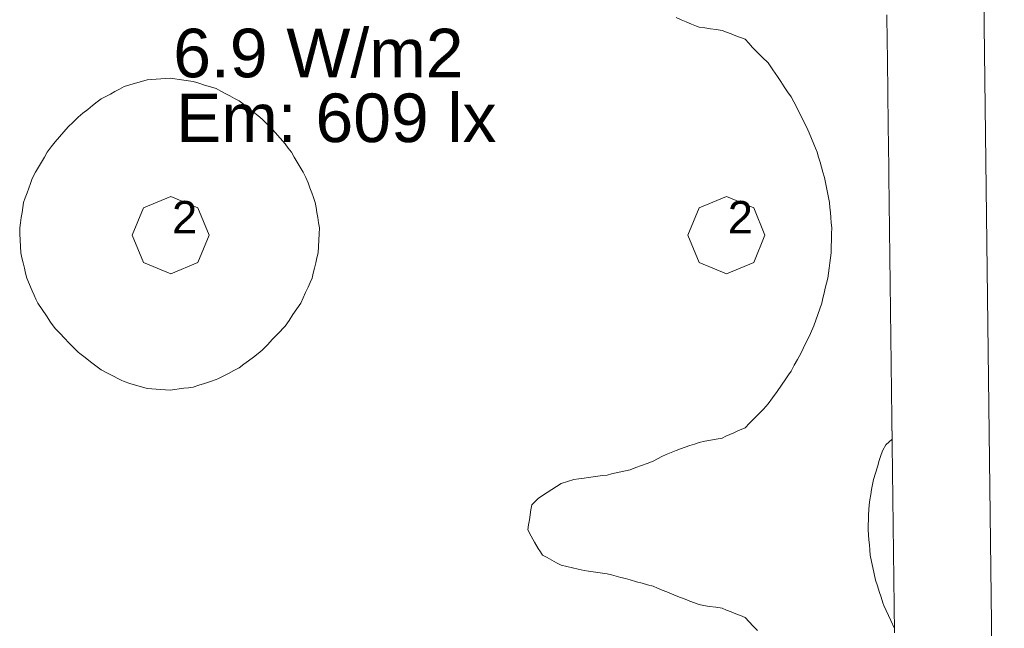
# Model space of a CAD drawing. Header units: millimetres. Extents: x -3350 to 1628655, y -3400 to 242269.
# Tile 51 of 73: x 1561902 to 1564943, y 15005 to 16884. Entities that reach past the tile are written whole.
import ezdxf
from ezdxf.xclip import XClip

# ---------------------------------------------------------------- set-up
doc = ezdxf.new("R2010")
doc.units = ezdxf.units.MM
doc.header["$MEASUREMENT"] = 0
doc.header["$XCLIPFRAME"] = 0
doc.linetypes.add('B0402', pattern=[937.5, 625, -312.5])
for name, color, linetype in [('19077_E_2-04_2_DLXLUMEX', 7, 'Continuous'), ('19077_E_2-04_2_DLXSUM', 7, 'Continuous'), ('19077_E_2-04_2_New_0', 7, 'Continuous'), ('19077_E_2-04_2_New_DLXISO', 7, 'Continuous'), ('19077_E_2-04_2_New_DLXLUM', 7, 'Continuous')]:
    doc.layers.add(name, color=color, linetype=linetype)
doc.styles.add('GENERATED_STYLE_1', font='txt')

# ---------------------------------------------------------------- blocks, each defined once
blk = doc.blocks.new('Drawing_1_2', base_point=(1545683.5, -2338.8))
at = {"layer": '19077_E_2-04_2_New_0', "color": 6, "linetype": 'Continuous', "lineweight": 0}
for p, q in [((1564813.3, 22337.5), (1564943.3, 11822.5)), ((1564943.3, 11822.5), (1564813.3, 22337.5)), ((1564813.3, 22337.5), (1564943.3, 11822.5)), ((1564813.3, 22337.5), (1564943.3, 11822.5)), ((1564943.3, 11822.5), (1564813.3, 22337.5)), ((1564813.3, 22337.5), (1564943.3, 11822.5)), ((1564943.3, 11822.5), (1564813.3, 22337.5))]:
    blk.add_line(p, q, dxfattribs=at)
at = {"layer": '19077_E_2-04_2_New_DLXISO', "color": 30, "linetype": 'Continuous', "lineweight": 0, "flags": 128}
for points in [[(1564604.1, 14991.5), (1564603.9, 15008.1), (1564603.7, 15024.7), (1564603.5, 15041.3), (1564603.3, 15057.9), (1564603.1, 15074.4), (1564602.9, 15091), (1564602.7, 15107.6), (1564602.5, 15124.2), (1564602.3, 15140.8), (1564602.1, 15157.4), (1564601.8, 15173.9), (1564601.6, 15190.5), (1564601.4, 15207.1), (1564601.2, 15223.7), (1564601, 15240.3), (1564600.8, 15256.9), (1564600.6, 15273.4), (1564600.4, 15290), (1564600.2, 15306.6), (1564600, 15323.2), (1564599.8, 15339.8), (1564599.6, 15356.4), (1564599.4, 15372.9), (1564599.2, 15389.5), (1564599, 15406.1), (1564598.8, 15422.7), (1564598.6, 15439.3), (1564598.4, 15455.9), (1564598.2, 15472.4), (1564598, 15489), (1564597.7, 15505.6), (1564597.5, 15522.2), (1564597.3, 15538.8), (1564597.1, 15555.4), (1564596.9, 15572), (1564596.7, 15588.5), (1564596.5, 15605.1), (1564596.3, 15621.7), (1564596.1, 15638.3), (1564595.9, 15654.9), (1564595.7, 15671.5), (1564595.5, 15688), (1564595.3, 15704.6), (1564595.1, 15721.2), (1564594.9, 15737.8), (1564594.7, 15754.4), (1564594.5, 15771), (1564594.3, 15787.5), (1564594.1, 15804.1), (1564593.9, 15820.7), (1564593.6, 15837.3), (1564593.4, 15853.9), (1564593.2, 15870.5), (1564593, 15887), (1564592.8, 15903.6), (1564592.6, 15920.2), (1564592.4, 15936.8), (1564592.2, 15953.4), (1564592, 15970), (1564591.8, 15986.5), (1564591.6, 16003.1), (1564591.4, 16019.7), (1564591.2, 16036.3), (1564591, 16052.9), (1564590.8, 16069.5), (1564590.6, 16086), (1564590.4, 16102.6), (1564590.2, 16119.2), (1564590, 16135.8), (1564589.8, 16152.4), (1564589.5, 16169), (1564589.3, 16185.5), (1564589.1, 16202.1), (1564588.9, 16218.7), (1564588.7, 16235.3), (1564588.5, 16251.9), (1564588.3, 16268.5), (1564588.1, 16285.1), (1564587.9, 16301.6), (1564587.7, 16318.2), (1564587.5, 16334.8), (1564587.3, 16351.4), (1564587.1, 16368), (1564586.9, 16384.6), (1564586.7, 16401.1), (1564586.5, 16417.7), (1564586.3, 16434.3), (1564586.1, 16450.9), (1564585.9, 16467.5), (1564585.7, 16484.1), (1564585.4, 16500.6), (1564585.2, 16517.2), (1564585, 16533.8), (1564584.8, 16550.4), (1564584.6, 16567), (1564584.4, 16583.6), (1564584.2, 16600.1), (1564584, 16616.7), (1564583.8, 16633.3), (1564583.6, 16649.9), (1564583.4, 16666.5), (1564583.2, 16683.1), (1564583, 16699.6), (1564582.8, 16716.2), (1564582.6, 16732.8), (1564582.4, 16749.4), (1564582.2, 16766), (1564582, 16782.6), (1564581.8, 16799.2), (1564581.6, 16815.7), (1564581.3, 16832.3), (1564581.1, 16848.9), (1564580.9, 16865.5), (1564580.7, 16882.1), (1564580.5, 16898.7)], [(1564180.9, 14998.1), (1564168, 15011.7), (1564155.2, 15025.2), (1564142.3, 15038.7), (1564128.1, 15044.4), (1564113.9, 15050.1), (1564099.7, 15055.7), (1564085.5, 15061.4), (1564071.3, 15067.1), (1564052.1, 15070), (1564033, 15072.9), (1564013.8, 15075.8), (1564000.3, 15078.4), (1563986.1, 15083.8), (1563971.8, 15089.2), (1563957.6, 15094.7), (1563943.4, 15100.1), (1563929.2, 15105.5), (1563915, 15111.4), (1563900.8, 15117.3), (1563886.6, 15123.2), (1563872.4, 15129.1), (1563858.2, 15135), (1563841.2, 15139.7), (1563824.3, 15144.3), (1563807.3, 15148.9), (1563787.2, 15155.1), (1563772.9, 15158.8), (1563758.7, 15162.5), (1563744.5, 15166.3), (1563730.3, 15170), (1563716.1, 15173.7), (1563701.9, 15175.7), (1563687.7, 15177.7), (1563673.5, 15179.7), (1563659.3, 15181.8), (1563645.1, 15183.8), (1563627.3, 15187.8), (1563609.6, 15191.8), (1563591.8, 15195.8), (1563574, 15199.9), (1563559.8, 15207.7), (1563545.6, 15215.6), (1563531.4, 15223.4), (1563517.2, 15231.3), (1563510.1, 15241.6), (1563503, 15251.9), (1563492.4, 15270.9), (1563481.7, 15290), (1563471, 15309), (1563473.6, 15324.5), (1563476.1, 15340.1), (1563478.6, 15355.6), (1563481.2, 15371.2), (1563483.7, 15386.7), (1563503, 15405.7), (1563517.2, 15415), (1563531.4, 15424.2), (1563545.6, 15433.4), (1563559.8, 15442.6), (1563574, 15451.9), (1563593.7, 15458.1), (1563613.4, 15464.4), (1563629.2, 15466.7), (1563645.1, 15469), (1563659.3, 15470.9), (1563673.5, 15472.7), (1563687.7, 15474.6), (1563701.9, 15476.5), (1563716.1, 15478.3), (1563730.3, 15481.6), (1563744.5, 15484.9), (1563758.7, 15488.2), (1563772.9, 15491.5), (1563787.2, 15494.8), (1563804.9, 15501.3), (1563822.7, 15507.8), (1563840.4, 15514.2), (1563858.2, 15520.7), (1563871.6, 15527.9), (1563885, 15535), (1563898.5, 15542.1), (1563913.8, 15547.9), (1563929.2, 15553.6), (1563943.4, 15558.7), (1563957.6, 15563.8), (1563971.8, 15568.9), (1563986.1, 15574), (1564000.3, 15579.1), (1564018, 15582.3), (1564035.8, 15585.6), (1564053.5, 15588.9), (1564071.3, 15592.2), (1564083.5, 15597.7), (1564095.8, 15603.3), (1564108, 15608.8), (1564120.2, 15614.3), (1564142.3, 15623.7), (1564156.5, 15638.3), (1564170.7, 15652.8), (1564185, 15667.3), (1564199.2, 15681.8), (1564214.2, 15697.6), (1564227.7, 15717), (1564241.2, 15736.4), (1564254.7, 15755.9), (1564268.2, 15775.3), (1564276.3, 15787.2), (1564284.4, 15799.1), (1564294.4, 15817.1), (1564304.3, 15835), (1564314.3, 15853), (1564321.9, 15868.6), (1564329.5, 15884.1), (1564337.1, 15899.6), (1564344.7, 15915.2), (1564355.4, 15938.8), (1564361.4, 15956.2), (1564367.4, 15973.6), (1564373.4, 15991), (1564379.4, 16008.4), (1564383.1, 16024), (1564386.8, 16039.5), (1564390.4, 16055.1), (1564394.1, 16070.6), (1564397.7, 16086.2), (1564399.8, 16101.7), (1564401.9, 16117.2), (1564404, 16132.8), (1564406.1, 16148.3), (1564408.1, 16163.9), (1564408.7, 16183.3), (1564409.2, 16202.7), (1564409.7, 16222.2), (1564410.2, 16241.6), (1564408.8, 16257.1), (1564407.4, 16272.7), (1564405.9, 16288.2), (1564404.5, 16303.8), (1564403.1, 16319.3), (1564400, 16334.9), (1564397, 16350.4), (1564393.9, 16365.9), (1564390.8, 16381.5), (1564387.8, 16397), (1564383.2, 16412.6), (1564378.6, 16428.1), (1564374, 16443.7), (1564369.4, 16459.2), (1564364.8, 16474.7), (1564355.4, 16499.6), (1564347.8, 16517.2), (1564340.1, 16534.8), (1564332.4, 16552.5), (1564324.5, 16568), (1564316.7, 16583.6), (1564308.8, 16599.1), (1564300.9, 16614.6), (1564293, 16630.2), (1564284.4, 16645.8), (1564274, 16661.3), (1564263.5, 16676.8), (1564253.1, 16692.4), (1564242.7, 16707.9), (1564228, 16729.3), (1564213.4, 16750.7), (1564195.5, 16768.2), (1564177.7, 16785.6), (1564165.9, 16798.1), (1564154.1, 16810.6), (1564142.3, 16823.1), (1564128.1, 16828.6), (1564113.9, 16834.1), (1564099.7, 16839.6), (1564085.5, 16845.2), (1564071.3, 16850.7), (1564053.5, 16853.3), (1564035.8, 16855.8), (1564018, 16858.4), (1564000.3, 16861), (1563992.8, 16863.3), (1563976.9, 16870), (1563961, 16876.7), (1563945.1, 16883.3), (1563929.2, 16890)]]:
    blk.add_lwpolyline(points, dxfattribs=at)
at = {"layer": '19077_E_2-04_2_New_DLXISO', "color": 14, "linetype": 'Continuous', "lineweight": 0, "flags": 128}
blk.add_lwpolyline([(1564604.1, 14991.5), (1564603.9, 15008.1), (1564603.7, 15024.7), (1564603.5, 15041.3), (1564603.3, 15057.9), (1564603.1, 15074.4), (1564602.9, 15091), (1564602.7, 15107.6), (1564602.5, 15124.2), (1564602.3, 15140.8), (1564602.1, 15157.4), (1564601.8, 15173.9), (1564601.6, 15190.5), (1564601.4, 15207.1), (1564601.2, 15223.7), (1564601, 15240.3), (1564600.8, 15256.9), (1564600.6, 15273.4), (1564600.4, 15290), (1564600.2, 15306.6), (1564600, 15323.2), (1564599.8, 15339.8), (1564599.6, 15356.4), (1564599.4, 15372.9), (1564599.2, 15389.5), (1564599, 15406.1), (1564598.8, 15422.7), (1564598.6, 15439.3), (1564598.4, 15455.9), (1564598.2, 15472.4), (1564598, 15489), (1564597.7, 15505.6), (1564597.5, 15522.2), (1564597.3, 15538.8), (1564597.1, 15555.4), (1564596.9, 15572), (1564596.7, 15588.5), (1564596.5, 15605.1), (1564596.3, 15621.7), (1564596.1, 15638.3), (1564595.9, 15654.9), (1564595.7, 15671.5), (1564595.5, 15688), (1564595.3, 15704.6), (1564595.1, 15721.2), (1564594.9, 15737.8), (1564594.7, 15754.4), (1564594.5, 15771), (1564594.3, 15787.5), (1564594.1, 15804.1), (1564593.9, 15820.7), (1564593.6, 15837.3), (1564593.4, 15853.9), (1564593.2, 15870.5), (1564593, 15887), (1564592.8, 15903.6), (1564592.6, 15920.2), (1564592.4, 15936.8), (1564592.2, 15953.4), (1564592, 15970), (1564591.8, 15986.5), (1564591.6, 16003.1), (1564591.4, 16019.7), (1564591.2, 16036.3), (1564591, 16052.9), (1564590.8, 16069.5), (1564590.6, 16086), (1564590.4, 16102.6), (1564590.2, 16119.2), (1564590, 16135.8), (1564589.8, 16152.4), (1564589.5, 16169), (1564589.3, 16185.5), (1564589.1, 16202.1), (1564588.9, 16218.7), (1564588.7, 16235.3), (1564588.5, 16251.9), (1564588.3, 16268.5), (1564588.1, 16285.1), (1564587.9, 16301.6), (1564587.7, 16318.2), (1564587.5, 16334.8), (1564587.3, 16351.4), (1564587.1, 16368), (1564586.9, 16384.6), (1564586.7, 16401.1), (1564586.5, 16417.7), (1564586.3, 16434.3), (1564586.1, 16450.9), (1564585.9, 16467.5), (1564585.7, 16484.1), (1564585.4, 16500.6), (1564585.2, 16517.2), (1564585, 16533.8), (1564584.8, 16550.4), (1564584.6, 16567), (1564584.4, 16583.6), (1564584.2, 16600.1), (1564584, 16616.7), (1564583.8, 16633.3), (1564583.6, 16649.9), (1564583.4, 16666.5), (1564583.2, 16683.1), (1564583, 16699.6), (1564582.8, 16716.2), (1564582.6, 16732.8), (1564582.4, 16749.4), (1564582.2, 16766), (1564582, 16782.6), (1564581.8, 16799.2), (1564581.6, 16815.7), (1564581.3, 16832.3), (1564581.1, 16848.9), (1564580.9, 16865.5), (1564580.7, 16882.1), (1564580.5, 16898.7)], dxfattribs=at)
at = {"layer": '19077_E_2-04_2_New_DLXISO', "color": 9, "linetype": 'Continuous', "lineweight": 0, "flags": 128}
blk.add_lwpolyline([(1564604.1, 14991.5), (1564603.9, 15008.1), (1564603.7, 15024.7), (1564603.5, 15041.3), (1564603.3, 15057.9), (1564603.1, 15074.4), (1564602.9, 15091), (1564602.7, 15107.6), (1564602.5, 15124.2), (1564602.3, 15140.8), (1564602.1, 15157.4), (1564601.8, 15173.9), (1564601.6, 15190.5), (1564601.4, 15207.1), (1564601.2, 15223.7), (1564601, 15240.3), (1564600.8, 15256.9), (1564600.6, 15273.4), (1564600.4, 15290), (1564600.2, 15306.6), (1564600, 15323.2), (1564599.8, 15339.8), (1564599.6, 15356.4), (1564599.4, 15372.9), (1564599.2, 15389.5), (1564599, 15406.1), (1564598.8, 15422.7), (1564598.6, 15439.3), (1564598.4, 15455.9), (1564598.2, 15472.4), (1564598, 15489), (1564597.7, 15505.6), (1564597.5, 15522.2), (1564597.3, 15538.8), (1564597.1, 15555.4), (1564596.9, 15572), (1564596.7, 15588.5), (1564596.5, 15605.1), (1564596.3, 15621.7), (1564596.1, 15638.3), (1564595.9, 15654.9), (1564595.7, 15671.5), (1564595.5, 15688), (1564595.3, 15704.6), (1564595.1, 15721.2), (1564594.9, 15737.8), (1564594.7, 15754.4), (1564594.5, 15771), (1564594.3, 15787.5), (1564594.1, 15804.1), (1564593.9, 15820.7), (1564593.6, 15837.3), (1564593.4, 15853.9), (1564593.2, 15870.5), (1564593, 15887), (1564592.8, 15903.6), (1564592.6, 15920.2), (1564592.4, 15936.8), (1564592.2, 15953.4), (1564592, 15970), (1564591.8, 15986.5), (1564591.6, 16003.1), (1564591.4, 16019.7), (1564591.2, 16036.3), (1564591, 16052.9), (1564590.8, 16069.5), (1564590.6, 16086), (1564590.4, 16102.6), (1564590.2, 16119.2), (1564590, 16135.8), (1564589.8, 16152.4), (1564589.5, 16169), (1564589.3, 16185.5), (1564589.1, 16202.1), (1564588.9, 16218.7), (1564588.7, 16235.3), (1564588.5, 16251.9), (1564588.3, 16268.5), (1564588.1, 16285.1), (1564587.9, 16301.6), (1564587.7, 16318.2), (1564587.5, 16334.8), (1564587.3, 16351.4), (1564587.1, 16368), (1564586.9, 16384.6), (1564586.7, 16401.1), (1564586.5, 16417.7), (1564586.3, 16434.3), (1564586.1, 16450.9), (1564585.9, 16467.5), (1564585.7, 16484.1), (1564585.4, 16500.6), (1564585.2, 16517.2), (1564585, 16533.8), (1564584.8, 16550.4), (1564584.6, 16567), (1564584.4, 16583.6), (1564584.2, 16600.1), (1564584, 16616.7), (1564583.8, 16633.3), (1564583.6, 16649.9), (1564583.4, 16666.5), (1564583.2, 16683.1), (1564583, 16699.6), (1564582.8, 16716.2), (1564582.6, 16732.8), (1564582.4, 16749.4), (1564582.2, 16766), (1564582, 16782.6), (1564581.8, 16799.2), (1564581.6, 16815.7), (1564581.3, 16832.3), (1564581.1, 16848.9), (1564580.9, 16865.5), (1564580.7, 16882.1), (1564580.5, 16898.7)], dxfattribs=at)
at = {"layer": '19077_E_2-04_2_New_DLXISO', "color": 2, "linetype": 'Continuous', "lineweight": 0, "flags": 128}
blk.add_lwpolyline([(1564604.1, 14991.5), (1564603.9, 15008.1), (1564603.7, 15024.7), (1564603.5, 15041.3), (1564603.3, 15057.9), (1564603.1, 15074.4), (1564602.9, 15091), (1564602.7, 15107.6), (1564602.5, 15124.2), (1564602.3, 15140.8), (1564602.1, 15157.4), (1564601.8, 15173.9), (1564601.6, 15190.5), (1564601.4, 15207.1), (1564601.2, 15223.7), (1564601, 15240.3), (1564600.8, 15256.9), (1564600.6, 15273.4), (1564600.4, 15290), (1564600.2, 15306.6), (1564600, 15323.2), (1564599.8, 15339.8), (1564599.6, 15356.4), (1564599.4, 15372.9), (1564599.2, 15389.5), (1564599, 15406.1), (1564598.8, 15422.7), (1564598.6, 15439.3), (1564598.4, 15455.9), (1564598.2, 15472.4), (1564598, 15489), (1564597.7, 15505.6), (1564597.5, 15522.2), (1564597.3, 15538.8), (1564597.1, 15555.4), (1564596.9, 15572), (1564596.7, 15588.5), (1564596.5, 15605.1), (1564596.3, 15621.7), (1564596.1, 15638.3), (1564595.9, 15654.9), (1564595.7, 15671.5), (1564595.5, 15688), (1564595.3, 15704.6), (1564595.1, 15721.2), (1564594.9, 15737.8), (1564594.7, 15754.4), (1564594.5, 15771), (1564594.3, 15787.5), (1564594.1, 15804.1), (1564593.9, 15820.7), (1564593.6, 15837.3), (1564593.4, 15853.9), (1564593.2, 15870.5), (1564593, 15887), (1564592.8, 15903.6), (1564592.6, 15920.2), (1564592.4, 15936.8), (1564592.2, 15953.4), (1564592, 15970), (1564591.8, 15986.5), (1564591.6, 16003.1), (1564591.4, 16019.7), (1564591.2, 16036.3), (1564591, 16052.9), (1564590.8, 16069.5), (1564590.6, 16086), (1564590.4, 16102.6), (1564590.2, 16119.2), (1564590, 16135.8), (1564589.8, 16152.4), (1564589.5, 16169), (1564589.3, 16185.5), (1564589.1, 16202.1), (1564588.9, 16218.7), (1564588.7, 16235.3), (1564588.5, 16251.9), (1564588.3, 16268.5), (1564588.1, 16285.1), (1564587.9, 16301.6), (1564587.7, 16318.2), (1564587.5, 16334.8), (1564587.3, 16351.4), (1564587.1, 16368), (1564586.9, 16384.6), (1564586.7, 16401.1), (1564586.5, 16417.7), (1564586.3, 16434.3), (1564586.1, 16450.9), (1564585.9, 16467.5), (1564585.7, 16484.1), (1564585.4, 16500.6), (1564585.2, 16517.2), (1564585, 16533.8), (1564584.8, 16550.4), (1564584.6, 16567), (1564584.4, 16583.6), (1564584.2, 16600.1), (1564584, 16616.7), (1564583.8, 16633.3), (1564583.6, 16649.9), (1564583.4, 16666.5), (1564583.2, 16683.1), (1564583, 16699.6), (1564582.8, 16716.2), (1564582.6, 16732.8), (1564582.4, 16749.4), (1564582.2, 16766), (1564582, 16782.6), (1564581.8, 16799.2), (1564581.6, 16815.7), (1564581.3, 16832.3), (1564581.1, 16848.9), (1564580.9, 16865.5), (1564580.7, 16882.1), (1564580.5, 16898.7)], dxfattribs=at)
at = {"layer": '19077_E_2-04_2_New_DLXISO', "color": 5, "linetype": 'Continuous', "lineweight": 0, "flags": 128}
blk.add_lwpolyline([(1564604.1, 14991.5), (1564603.9, 15008.1), (1564603.7, 15024.7), (1564603.5, 15041.3), (1564603.3, 15057.9), (1564603.1, 15074.4), (1564602.9, 15091), (1564602.7, 15107.6), (1564602.5, 15124.2), (1564602.3, 15140.8), (1564602.1, 15157.4), (1564601.8, 15173.9), (1564601.6, 15190.5), (1564601.4, 15207.1), (1564601.2, 15223.7), (1564601, 15240.3), (1564600.8, 15256.9), (1564600.6, 15273.4), (1564600.4, 15290), (1564600.2, 15306.6), (1564600, 15323.2), (1564599.8, 15339.8), (1564599.6, 15356.4), (1564599.4, 15372.9), (1564599.2, 15389.5), (1564599, 15406.1), (1564598.8, 15422.7), (1564598.6, 15439.3), (1564598.4, 15455.9), (1564598.2, 15472.4), (1564598, 15489), (1564597.7, 15505.6), (1564597.5, 15522.2), (1564597.3, 15538.8), (1564597.1, 15555.4), (1564596.9, 15572), (1564596.7, 15588.5), (1564596.5, 15605.1), (1564596.3, 15621.7), (1564596.1, 15638.3), (1564595.9, 15654.9), (1564595.7, 15671.5), (1564595.5, 15688), (1564595.3, 15704.6), (1564595.1, 15721.2), (1564594.9, 15737.8), (1564594.7, 15754.4), (1564594.5, 15771), (1564594.3, 15787.5), (1564594.1, 15804.1), (1564593.9, 15820.7), (1564593.6, 15837.3), (1564593.4, 15853.9), (1564593.2, 15870.5), (1564593, 15887), (1564592.8, 15903.6), (1564592.6, 15920.2), (1564592.4, 15936.8), (1564592.2, 15953.4), (1564592, 15970), (1564591.8, 15986.5), (1564591.6, 16003.1), (1564591.4, 16019.7), (1564591.2, 16036.3), (1564591, 16052.9), (1564590.8, 16069.5), (1564590.6, 16086), (1564590.4, 16102.6), (1564590.2, 16119.2), (1564590, 16135.8), (1564589.8, 16152.4), (1564589.5, 16169), (1564589.3, 16185.5), (1564589.1, 16202.1), (1564588.9, 16218.7), (1564588.7, 16235.3), (1564588.5, 16251.9), (1564588.3, 16268.5), (1564588.1, 16285.1), (1564587.9, 16301.6), (1564587.7, 16318.2), (1564587.5, 16334.8), (1564587.3, 16351.4), (1564587.1, 16368), (1564586.9, 16384.6), (1564586.7, 16401.1), (1564586.5, 16417.7), (1564586.3, 16434.3), (1564586.1, 16450.9), (1564585.9, 16467.5), (1564585.7, 16484.1), (1564585.4, 16500.6), (1564585.2, 16517.2), (1564585, 16533.8), (1564584.8, 16550.4), (1564584.6, 16567), (1564584.4, 16583.6), (1564584.2, 16600.1), (1564584, 16616.7), (1564583.8, 16633.3), (1564583.6, 16649.9), (1564583.4, 16666.5), (1564583.2, 16683.1), (1564583, 16699.6), (1564582.8, 16716.2), (1564582.6, 16732.8), (1564582.4, 16749.4), (1564582.2, 16766), (1564582, 16782.6), (1564581.8, 16799.2), (1564581.6, 16815.7), (1564581.3, 16832.3), (1564581.1, 16848.9), (1564580.9, 16865.5), (1564580.7, 16882.1), (1564580.5, 16898.7)], dxfattribs=at)
at = {"layer": '19077_E_2-04_2_New_DLXISO', "color": 3, "linetype": 'Continuous', "lineweight": 0, "flags": 128}
blk.add_lwpolyline([(1564603.9, 15004.2), (1564592.6, 15029.2), (1564585.6, 15044.7), (1564578.5, 15060.3), (1564571.5, 15075.8), (1564568.5, 15083.3), (1564562.9, 15100.8), (1564557.2, 15118.4), (1564551.5, 15136), (1564545.8, 15153.5), (1564541.6, 15173), (1564537.4, 15192.4), (1564533.2, 15211.8), (1564529, 15231.3), (1564527.7, 15246.8), (1564526.4, 15262.4), (1564525.1, 15277.9), (1564523.8, 15293.4), (1564522.5, 15309), (1564523.1, 15324.5), (1564523.7, 15340.1), (1564524.3, 15355.6), (1564524.9, 15371.2), (1564525.5, 15386.7), (1564528.2, 15402.2), (1564530.9, 15417.8), (1564533.5, 15433.3), (1564536.2, 15448.9), (1564538.9, 15464.4), (1564545, 15483.8), (1564551.1, 15503.3), (1564557.1, 15522.7), (1564563.2, 15542.1), (1564568.5, 15555.1), (1564576.9, 15571.3), (1564596.7, 15588.5), (1564596.5, 15609), (1564596.3, 15621.7), (1564596.1, 15638.3), (1564595.9, 15654.9), (1564595.7, 15671.5), (1564595.5, 15688), (1564595.3, 15704.6), (1564595.1, 15721.2), (1564594.9, 15737.8), (1564594.7, 15754.4), (1564594.5, 15771), (1564594.3, 15787.5), (1564594.1, 15804.1), (1564593.9, 15820.7), (1564593.6, 15837.3), (1564593.4, 15853.9), (1564593.2, 15870.5), (1564593, 15887), (1564592.8, 15903.6), (1564592.6, 15920.2), (1564592.4, 15936.8), (1564592.2, 15953.4), (1564592, 15970), (1564591.8, 15986.5), (1564591.6, 16003.1), (1564591.4, 16019.7), (1564591.2, 16036.3), (1564591, 16052.9), (1564590.8, 16069.5), (1564590.6, 16086), (1564590.4, 16102.6), (1564590.2, 16119.2), (1564590, 16135.8), (1564589.8, 16152.4), (1564589.5, 16169), (1564589.3, 16185.5), (1564589.1, 16202.1), (1564588.9, 16218.7), (1564588.7, 16235.3), (1564588.5, 16251.9), (1564588.3, 16268.5), (1564588.1, 16285.1), (1564587.9, 16301.6), (1564587.7, 16318.2), (1564587.5, 16334.8), (1564587.3, 16351.4), (1564587.1, 16368), (1564586.9, 16384.6), (1564586.7, 16401.1), (1564586.5, 16417.7), (1564586.3, 16434.3), (1564586.1, 16450.9), (1564585.9, 16467.5), (1564585.7, 16484.1), (1564585.4, 16500.6), (1564585.2, 16517.2), (1564585, 16533.8), (1564584.8, 16550.4), (1564584.6, 16567), (1564584.4, 16583.6), (1564584.2, 16600.1), (1564584, 16616.7), (1564583.8, 16633.3), (1564583.6, 16649.9), (1564583.4, 16666.5), (1564583.2, 16683.1), (1564583, 16699.6), (1564582.8, 16716.2), (1564582.6, 16732.8), (1564582.4, 16749.4), (1564582.2, 16766), (1564582, 16782.6), (1564581.8, 16799.2), (1564581.6, 16815.7), (1564581.3, 16832.3), (1564581.1, 16848.9), (1564580.9, 16865.5), (1564580.7, 16882.1), (1564580.5, 16898.7)], dxfattribs=at)
at = {"layer": '19077_E_2-04_2_New_DLXISO', "color": 74, "linetype": 'Continuous', "lineweight": 0, "flags": 128}
blk.add_lwpolyline([(1561902.6, 16222.2), (1561903.4, 16202.7), (1561904.3, 16183.3), (1561905.1, 16163.9), (1561908.8, 16148.3), (1561912.5, 16132.8), (1561916.2, 16117.2), (1561919.9, 16101.7), (1561923.6, 16086.2), (1561931.9, 16066.2), (1561940.2, 16046.3), (1561946, 16033.7), (1561951.7, 16021.1), (1561957.4, 16008.4), (1561970.8, 15989), (1561984.1, 15969.6), (1561997.4, 15950.2), (1562011.3, 15930.1), (1562025.5, 15915.6), (1562039.7, 15901), (1562053.9, 15886.5), (1562068.1, 15871.9), (1562082.3, 15857.3), (1562087.3, 15853), (1562103.8, 15840.5), (1562120.3, 15828.1), (1562136.8, 15815.6), (1562153.3, 15803.1), (1562171.2, 15793.8), (1562189.1, 15784.6), (1562207, 15775.3), (1562215.7, 15770.9), (1562224.4, 15766.4), (1562242.1, 15761.1), (1562259.9, 15755.7), (1562277.6, 15750.3), (1562295.4, 15744.9), (1562309.6, 15743.9), (1562323.8, 15742.9), (1562338, 15741.9), (1562352.2, 15740.9), (1562366.4, 15739.9), (1562380.7, 15741.9), (1562394.9, 15743.9), (1562409.1, 15745.9), (1562423.3, 15747.8), (1562437.5, 15749.8), (1562455.2, 15755.5), (1562473, 15761.2), (1562490.8, 15766.9), (1562508.5, 15772.6), (1562513.9, 15775.3), (1562530.3, 15783.7), (1562546.7, 15792.1), (1562563.1, 15800.5), (1562579.5, 15808.9), (1562594.2, 15820), (1562608.8, 15831), (1562623.5, 15842), (1562638.1, 15853), (1562650.6, 15863.8), (1562666.9, 15880.5), (1562683.2, 15897.2), (1562699.5, 15914), (1562721.6, 15938), (1562733.7, 15955.6), (1562745.8, 15973.2), (1562757.9, 15990.8), (1562770, 16008.4), (1562777.6, 16024.9), (1562785.1, 16041.3), (1562792.7, 16057.8), (1562798.8, 16072), (1562804.9, 16086.2), (1562808.7, 16101.7), (1562812.5, 16117.2), (1562816.3, 16132.8), (1562820.1, 16148.3), (1562823.9, 16163.9), (1562824.8, 16183.3), (1562825.7, 16202.7), (1562826.5, 16222.2), (1562827.4, 16241.6), (1562824.9, 16257.1), (1562822.4, 16272.7), (1562819.9, 16288.2), (1562817.4, 16303.8), (1562814.9, 16319.3), (1562809.3, 16334.5), (1562803.8, 16349.7), (1562798.2, 16364.9), (1562792.7, 16380.1), (1562786.1, 16397), (1562777.1, 16412.6), (1562768, 16428.1), (1562759, 16443.7), (1562750, 16459.2), (1562740.9, 16474.7), (1562731.3, 16487.5), (1562721.6, 16500.3), (1562706.3, 16517.7), (1562691, 16535.1), (1562675.7, 16552.5), (1562663.1, 16564.7), (1562650.6, 16577), (1562637.2, 16587.6), (1562623.8, 16598.3), (1562610.4, 16608.9), (1562597, 16619.5), (1562579.5, 16633.1), (1562565.3, 16640.6), (1562551.1, 16648.2), (1562536.9, 16655.7), (1562522.7, 16663.2), (1562508.5, 16670.8), (1562490.8, 16676.4), (1562473, 16682), (1562455.2, 16687.7), (1562437.5, 16693.3), (1562423.3, 16695.3), (1562409.1, 16697.2), (1562394.9, 16699.2), (1562380.7, 16701.1), (1562366.4, 16703.1), (1562352.2, 16702.1), (1562338, 16701.2), (1562323.8, 16700.3), (1562309.6, 16699.3), (1562295.4, 16698.4), (1562277.6, 16693.1), (1562259.9, 16687.8), (1562242.1, 16682.4), (1562224.4, 16677.1), (1562210.2, 16669.5), (1562196, 16661.9), (1562181.8, 16654.2), (1562167.5, 16646.6), (1562153.3, 16638.9), (1562141.4, 16630.2), (1562126.6, 16618.3), (1562111.9, 16606.5), (1562097.1, 16594.6), (1562082.3, 16582.8), (1562066.9, 16567.6), (1562051.5, 16552.5), (1562038.1, 16537.2), (1562024.7, 16522), (1562011.3, 16506.8), (1561999.1, 16490.8), (1561987, 16474.7), (1561978, 16459.2), (1561968.9, 16443.7), (1561959.9, 16428.1), (1561950.8, 16412.6), (1561940.2, 16393), (1561935, 16378.2), (1561929.7, 16363.5), (1561924.4, 16348.8), (1561919.1, 16334), (1561913.9, 16319.3), (1561911.4, 16303.8), (1561909, 16288.2), (1561906.6, 16272.7), (1561904.2, 16257.1), (1561901.8, 16241.6)], close=True, dxfattribs=at)
at = {"layer": '19077_E_2-04_2_New_DLXLUM', "color": 1, "linetype": 'Continuous', "lineweight": 0}
for p, q in [((1562284.1, 16302.5), (1562368.3, 16337.4)), ((1562368.3, 16337.4), (1562284.1, 16302.5)), ((1562368.3, 16337.4), (1562284.1, 16302.5)), ((1562284.1, 16302.5), (1562368.3, 16337.4)), ((1562368.3, 16337.4), (1562452.5, 16302.5)), ((1562452.5, 16302.5), (1562368.3, 16337.4)), ((1562368.3, 16337.4), (1562368.4, 16337.4)), ((1562452.5, 16302.5), (1562368.3, 16337.4)), ((1562368.3, 16337.4), (1562368.4, 16337.4)), ((1562368.3, 16337.4), (1562452.5, 16302.5)), ((1564000.8, 16302.5), (1564085, 16337.4)), ((1564085, 16337.4), (1564000.8, 16302.5)), ((1564085, 16337.4), (1564000.8, 16302.5)), ((1564000.8, 16302.5), (1564085, 16337.4)), ((1564085, 16337.4), (1564169.1, 16302.5)), ((1564169.1, 16302.5), (1564085, 16337.4)), ((1564085, 16337.4), (1564085, 16337.4)), ((1564169.1, 16302.5), (1564085, 16337.4)), ((1564085, 16337.4), (1564085, 16337.4)), ((1564085, 16337.4), (1564169.1, 16302.5)), ((1562249.3, 16218.4), (1562284.1, 16302.5)), ((1562284.1, 16302.5), (1562249.3, 16218.4)), ((1562284.1, 16302.5), (1562249.3, 16218.4)), ((1562249.3, 16218.4), (1562284.1, 16302.5)), ((1562284.1, 16302.5), (1562284.2, 16302.5)), ((1562284.1, 16302.5), (1562284.2, 16302.5)), ((1562452.5, 16302.5), (1562487.3, 16218.4)), ((1562487.3, 16218.4), (1562452.5, 16302.5)), ((1562452.5, 16302.5), (1562452.5, 16302.5)), ((1562487.3, 16218.4), (1562452.5, 16302.5)), ((1562452.5, 16302.5), (1562452.5, 16302.5)), ((1562452.5, 16302.5), (1562487.3, 16218.4)), ((1563965.9, 16218.4), (1564000.8, 16302.5)), ((1564000.8, 16302.5), (1563965.9, 16218.4)), ((1564000.8, 16302.5), (1563965.9, 16218.4)), ((1563965.9, 16218.4), (1564000.8, 16302.5)), ((1564000.8, 16302.5), (1564000.9, 16302.5)), ((1564000.8, 16302.5), (1564000.9, 16302.5)), ((1564169.1, 16302.5), (1564204, 16218.4)), ((1564204, 16218.4), (1564169.1, 16302.5)), ((1564169.1, 16302.5), (1564169.2, 16302.5)), ((1564204, 16218.4), (1564169.1, 16302.5)), ((1564169.1, 16302.5), (1564169.2, 16302.5)), ((1564169.1, 16302.5), (1564204, 16218.4)), ((1562284.1, 16134.2), (1562249.3, 16218.4)), ((1562249.3, 16218.4), (1562284.1, 16134.2)), ((1562249.3, 16218.4), (1562284.1, 16134.2)), ((1562284.1, 16134.2), (1562249.3, 16218.4)), ((1562249.3, 16218.4), (1562249.3, 16218.4)), ((1562249.3, 16218.4), (1562249.3, 16218.4)), ((1562487.3, 16218.4), (1562452.5, 16134.2)), ((1562452.5, 16134.2), (1562487.3, 16218.4)), ((1562452.5, 16134.2), (1562487.3, 16218.4)), ((1562487.3, 16218.4), (1562452.5, 16134.2)), ((1562487.3, 16218.4), (1562487.4, 16218.4)), ((1562487.3, 16218.4), (1562487.4, 16218.4)), ((1564000.8, 16134.2), (1563965.9, 16218.4)), ((1563965.9, 16218.4), (1564000.8, 16134.2)), ((1563965.9, 16218.4), (1564000.8, 16134.2)), ((1564000.8, 16134.2), (1563965.9, 16218.4)), ((1563965.9, 16218.4), (1563966, 16218.4)), ((1563965.9, 16218.4), (1563966, 16218.4)), ((1564204, 16218.4), (1564169.1, 16134.2)), ((1564169.1, 16134.2), (1564204, 16218.4)), ((1564169.1, 16134.2), (1564204, 16218.4)), ((1564204, 16218.4), (1564169.1, 16134.2)), ((1564204, 16218.4), (1564204.1, 16218.4)), ((1564204, 16218.4), (1564204.1, 16218.4)), ((1562368.3, 16099.3), (1562284.1, 16134.2)), ((1562284.1, 16134.2), (1562368.3, 16099.3)), ((1562284.1, 16134.2), (1562368.3, 16099.3)), ((1562368.3, 16099.3), (1562284.1, 16134.2)), ((1562284.1, 16134.2), (1562284.2, 16134.2)), ((1562284.1, 16134.2), (1562284.2, 16134.2)), ((1562452.5, 16134.2), (1562368.3, 16099.3)), ((1562368.3, 16099.3), (1562452.5, 16134.2)), ((1562368.3, 16099.3), (1562452.5, 16134.2)), ((1562452.5, 16134.2), (1562368.3, 16099.3)), ((1562452.5, 16134.2), (1562452.5, 16134.2)), ((1562452.5, 16134.2), (1562452.5, 16134.2)), ((1564085, 16099.3), (1564000.8, 16134.2)), ((1564000.8, 16134.2), (1564085, 16099.3)), ((1564000.8, 16134.2), (1564085, 16099.3)), ((1564085, 16099.3), (1564000.8, 16134.2)), ((1564000.8, 16134.2), (1564000.9, 16134.2)), ((1564000.8, 16134.2), (1564000.9, 16134.2)), ((1564169.1, 16134.2), (1564085, 16099.3)), ((1564085, 16099.3), (1564169.1, 16134.2)), ((1564085, 16099.3), (1564169.1, 16134.2)), ((1564169.1, 16134.2), (1564085, 16099.3)), ((1564169.1, 16134.2), (1564169.2, 16134.2)), ((1564169.1, 16134.2), (1564169.2, 16134.2)), ((1562368.3, 16099.3), (1562368.4, 16099.3)), ((1562368.3, 16099.3), (1562368.4, 16099.3)), ((1564085, 16099.3), (1564085, 16099.3)), ((1564085, 16099.3), (1564085, 16099.3))]:
    blk.add_line(p, q, dxfattribs=at)
at = {"layer": '19077_E_2-04_2_DLXLUMEX', "color": 6, "linetype": 'Continuous', "lineweight": 0, "char_height": 100, "attachment_point": 7, "style": 'GENERATED_STYLE_1'}
for insert in [(1562372.4, 16224.1), (1564089.1, 16224.1)]:
    blk.add_mtext('\\A1;{\\pql;\\fArial|b0|i0|c0|p38;2}', dxfattribs=dict(at, insert=insert))
at = {"layer": '19077_E_2-04_2_DLXSUM', "color": 8, "linetype": 'Continuous', "lineweight": 0, "char_height": 150, "attachment_point": 7, "style": 'GENERATED_STYLE_1'}
for s, insert in [('\\A1;{\\pql;\\fArial|b0|i0|c0|p38;6.9 W/m2}', (1562376.1, 16703.6)), ('\\A1;{\\pql;\\fArial|b0|i0|c0|p38;Em: 609 lx}', (1562384.8, 16503.6))]:
    blk.add_mtext(s, dxfattribs=dict(at, insert=insert))

msp = doc.modelspace()

# ---------------------------------------------------------------- block references
at = {"color": 174, "linetype": 'B0402', "lineweight": 0, "true_color": 0x0000aa}
ref = msp.add_blockref('Drawing_1_2', (1545683.5, -2338.8), dxfattribs=at)
XClip(ref).set_block_clipping_path([(1552743.3092323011, 10968.4528812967), (1628650.371970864, 36622.544083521)])

doc.saveas('drawing.dxf')
